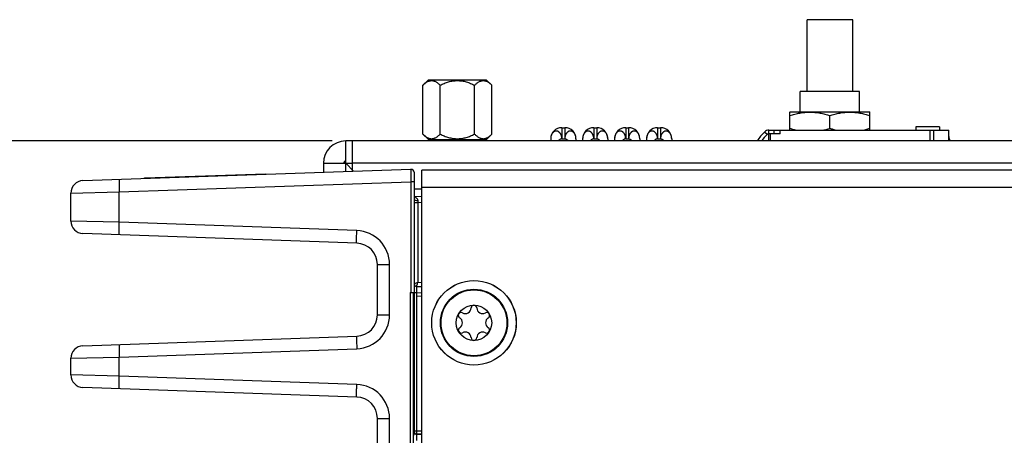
# Model space of a CAD drawing. Header units: inches. Extents: x 0 to 34, y 0 to 22.
# Tile 103 of 179: x 11.4 to 14.5, y 11.8 to 13.1. Entities that reach past the tile are written whole.
import ezdxf

# ---------------------------------------------------------------- set-up
doc = ezdxf.new("R2010")
doc.units = ezdxf.units.IN
doc.header["$LTSCALE"] = 1.87
doc.header["$MEASUREMENT"] = 0
doc.layers.get('0').update_dxf_attribs({"linetype": 'CONTINUOUS'})
for name, color, linetype in [('02___PRT_ALL_AXES', 7, 'CONTINUOUS'), ('COSMETIC', 7, 'CONTINUOUS'), ('DIMENSIONS', 7, 'CONTINUOUS')]:
    doc.layers.add(name, color=color, linetype=linetype)
doc.styles.get("Standard").update_dxf_attribs({"font": 'txt', "width": 0.8})
doc.dimstyles.new('DIMSTYLE_1', dxfattribs={"dimtxt": 0.125, "dimasz": 0.18, "dimexe": 0.125, "dimexo": 0.0625, "dimgap": 0.0625, "dimtad": 0, "dimtih": 1, "dimtoh": 1, "dimzin": 4, "dimdsep": 46, "dimtxsty": 'STANDARD', "dimblk": '_FILLED', "dimblk1": '_FILLED', "dimblk2": '_FILLED', "dimcen": 0.09, "dimadec": 0, "dimazin": 0, "dimtp": 0.001, "dimtm": 0.001, "dimtfac": 1, "dimtofl": 0, "dimtmove": 0, "dimatfit": 3, "dimldrblk": '_FILLED', "dimfxl": 1, "dimtolj": 1, "dimtzin": 4, "dimarcsym": 0})

# ---------------------------------------------------------------- blocks, each defined once
blk = doc.blocks.new('_FILLED')
at = {"color": 0, "linetype": 'BYBLOCK'}
blk.add_solid([(0, 0), (-1, 0.174), (-1, -0.174)], dxfattribs=at)
blk = doc.blocks.new('*D22')
at = {"layer": 'DIMENSIONS', "color": 2, "linetype": 'CONTINUOUS'}
for p, q in [((12.4108, 12.7546), (9.1547, 12.7546)), ((9.2797, 12.7546), (9.2797, 10.7304)), ((9.2797, 8.4562), (9.2797, 10.4804)), ((12.6252, 8.4562), (9.1547, 8.4562))]:
    blk.add_line(p, q, dxfattribs=at)
at = {"layer": 'DIMENSIONS', "color": 2, "linetype": 'CONTINUOUS', "xscale": 0.18, "yscale": 0.18, "zscale": 0.18}
for p, rotation in [((9.2797, 12.7546), 90), ((9.2797, 8.4562), 270)]:
    blk.add_blockref('_FILLED', p, dxfattribs=dict(at, rotation=rotation))
at = {"layer": 'DIMENSIONS', "color": 2, "linetype": 'CONTINUOUS', "insert": (9.2797, 10.6679), "char_height": 0.125, "width": 1.225, "attachment_point": 2, "line_spacing_factor": 0.9}
blk.add_mtext('4.30{\\Ftxt.shx;\\W1.000000;\\H0.125000; }[109.2]', dxfattribs=at)

msp = doc.modelspace()

# ---------------------------------------------------------------- linework, layer by layer
at = {"color": 7, "linetype": 'CONTINUOUS'}
for p, q in [((13.8987, 12.9095), (13.8987, 13.1345)), ((14.0417, 13.1345), (13.8987, 13.1345)), ((14.0417, 12.9095), (14.0417, 13.1345)), ((12.6951, 12.9293), (12.7125, 12.9466)), ((12.6951, 12.7761), (12.6951, 12.9293)), ((12.7125, 12.9466), (12.8937, 12.9466)), ((12.7491, 12.7761), (12.7491, 12.9293)), ((12.8571, 12.7761), (12.8571, 12.9293)), ((12.911, 12.9293), (12.8937, 12.9466)), ((12.911, 12.7761), (12.911, 12.9293)), ((13.8772, 12.8456), (13.8772, 12.9095)), ((14.0632, 12.9095), (13.8772, 12.9095)), ((14.0632, 12.8456), (14.0632, 12.9095)), ((13.8452, 12.845), (13.8462, 12.8456)), ((13.8452, 12.7885), (13.8452, 12.845)), ((13.8462, 12.8456), (14.0942, 12.8456)), ((14.0952, 12.845), (14.0942, 12.8456)), ((14.0952, 12.7885), (14.0952, 12.845)), ((13.9702, 12.7944), (13.9702, 12.8339)), ((12.7121, 12.7591), (12.6951, 12.7761)), ((12.8941, 12.7591), (12.911, 12.7761)), ((13.1305, 12.7961), (13.1305, 12.7611)), ((13.1305, 12.7961), (13.1395, 12.7961)), ((13.1395, 12.7961), (13.1395, 12.7611)), ((13.2305, 12.7961), (13.2305, 12.7611)), ((13.2305, 12.7961), (13.2395, 12.7961)), ((13.2395, 12.7961), (13.2395, 12.7611)), ((13.3305, 12.7961), (13.3305, 12.7611)), ((13.3305, 12.7961), (13.3395, 12.7961)), ((13.3395, 12.7961), (13.3395, 12.7611)), ((13.4305, 12.7961), (13.4305, 12.7611)), ((13.4305, 12.7961), (13.4395, 12.7961)), ((13.4395, 12.7961), (13.4395, 12.7611)), ((13.7732, 12.7744), (13.765, 12.7826)), ((13.7749, 12.7757), (13.7732, 12.7744)), ((13.7792, 12.7767), (13.7792, 12.7885)), ((13.7792, 12.7885), (14.3432, 12.7885)), ((13.7832, 12.7767), (13.7792, 12.7767)), ((13.7792, 12.7546), (13.7792, 12.7765)), ((13.7832, 12.7765), (13.7832, 12.7546)), ((13.8142, 12.7765), (13.7832, 12.7765)), ((13.7942, 12.7885), (13.7942, 12.7765)), ((13.8142, 12.7765), (13.8142, 12.7885)), ((14.2392, 12.7985), (14.2392, 12.7885)), ((14.3142, 12.7985), (14.2392, 12.7985)), ((14.2832, 12.7885), (14.2832, 12.7546)), ((14.2952, 12.7885), (14.2952, 12.7546)), ((14.3142, 12.7985), (14.3142, 12.7885)), ((14.3432, 12.7546), (14.3432, 12.7885)), ((12.7121, 12.7591), (12.8941, 12.7591)), ((13.0955, 12.7611), (13.0955, 12.7546)), ((13.1305, 12.7611), (13.1395, 12.7611)), ((13.1745, 12.7611), (13.1745, 12.7546)), ((13.1955, 12.7611), (13.1955, 12.7546)), ((13.2305, 12.7611), (13.2395, 12.7611)), ((13.2745, 12.7611), (13.2745, 12.7546)), ((13.2955, 12.7611), (13.2955, 12.7546)), ((13.3305, 12.7611), (13.3395, 12.7611)), ((13.3745, 12.7611), (13.3745, 12.7546)), ((13.3955, 12.7611), (13.3955, 12.7546)), ((13.4305, 12.7611), (13.4395, 12.7611)), ((13.4745, 12.7611), (13.4745, 12.7546)), ((11.6297, 12.6304), (12.6573, 12.6662)), ((11.8244, 12.6387), (12.2022, 12.6519)), ((12.2022, 12.6503), (12.2022, 12.6519)), ((12.6675, 12.6564), (12.6675, 12.2706)), ((12.692, 9.2098), (12.692, 12.6628)), ((15.522, 12.6628), (12.692, 12.6628)), ((11.7437, 12.595), (12.6573, 12.6269)), ((11.8221, 12.6386), (11.8242, 12.6387)), ((11.8221, 12.6371), (11.8221, 12.6386)), ((11.8242, 12.6371), (11.8242, 12.6387)), ((11.8244, 12.6372), (11.8244, 12.6387)), ((11.8308, 12.639), (11.8309, 12.6374)), ((11.8347, 12.6375), (11.8347, 12.6391)), ((11.8685, 12.6387), (11.8684, 12.6403)), ((11.8725, 12.6388), (11.8725, 12.6404)), ((11.9129, 12.6402), (11.9129, 12.6418)), ((11.9756, 12.6424), (11.9756, 12.644)), ((12.0855, 12.6463), (12.0854, 12.6478)), ((12.6573, 12.6269), (12.6573, 12.2797)), ((12.6675, 12.6269), (12.6573, 12.6269)), ((11.5917, 12.591), (11.7437, 12.595)), ((11.5917, 12.5037), (11.5917, 12.591)), ((11.7437, 12.4998), (11.7437, 12.595)), ((15.522, 12.6088), (12.692, 12.6088)), ((12.6675, 12.5816), (12.692, 12.5809)), ((12.6675, 12.5616), (12.679, 12.5616)), ((12.679, 12.5616), (12.679, 12.3107)), ((12.692, 12.5612), (12.679, 12.5616)), ((11.7437, 12.4998), (11.5917, 12.5037)), ((12.4878, 12.4738), (11.7437, 12.4998)), ((12.4878, 12.4344), (11.6297, 12.4644)), ((12.5524, 12.2097), (12.5524, 12.3675)), ((12.5524, 12.3675), (12.5904, 12.3675)), ((12.5904, 12.2097), (12.5904, 12.3675)), ((12.679, 12.3107), (12.6675, 12.3069)), ((12.692, 12.3104), (12.679, 12.3107)), ((12.6547, 12.2797), (12.6547, 9.1942)), ((12.6547, 12.2797), (12.6573, 12.2797)), ((12.6675, 12.2793), (12.6751, 12.2793)), ((12.6752, 12.299), (12.692, 12.2985)), ((12.6752, 12.299), (12.6753, 12.2793)), ((12.6753, 12.2793), (12.6753, 12.2696)), ((12.6753, 12.2793), (12.692, 12.2789)), ((12.6649, 12.2789), (12.6649, 9.195)), ((12.6649, 12.2789), (12.665, 12.2785)), ((12.6651, 12.2781), (12.6673, 12.2706)), ((12.6673, 12.2706), (12.6673, 11.8459)), ((12.6752, 12.2696), (12.6752, 11.8459)), ((12.6752, 12.2696), (12.692, 12.2687)), ((12.5524, 12.2097), (12.5904, 12.2097)), ((11.6297, 12.1129), (12.4878, 12.1428)), ((11.7437, 12.0775), (12.4878, 12.1035)), ((11.5917, 12.0735), (11.7437, 12.0775)), ((11.5917, 12.0216), (11.5917, 12.0735)), ((11.7437, 12.0176), (11.7437, 12.0775)), ((11.7437, 12.0176), (11.5917, 12.0216)), ((12.4878, 11.9916), (11.7437, 12.0176)), ((12.4878, 11.9523), (11.6297, 11.9823)), ((12.5524, 11.2176), (12.5524, 11.8854)), ((12.5524, 11.8854), (12.5904, 11.8854)), ((12.5904, 11.2176), (12.5904, 11.8854)), ((12.6668, 11.8384), (12.6667, 11.8323)), ((12.667, 11.8424), (12.6668, 11.8384)), ((12.6673, 11.8439), (12.667, 11.8424)), ((12.6673, 11.8459), (12.692, 11.8459)), ((12.6673, 11.8459), (12.6673, 11.8439)), ((12.6673, 11.8439), (12.6673, 11.8439)), ((12.6752, 11.8361), (12.6751, 11.836)), ((12.6751, 11.836), (12.692, 11.836)), ((12.6752, 11.8459), (12.6752, 11.8361)), ((12.692, 11.8361), (12.6752, 11.8361))]:
    msp.add_line(p, q, dxfattribs=at)
at = {"color": 3, "linetype": 'CONTINUOUS'}
for p, q in [((12.4533, 12.6591), (12.4533, 12.7546)), ((12.4733, 12.7546), (12.4533, 12.7546)), ((12.4733, 12.7546), (12.4733, 12.6598)), ((12.3833, 12.6846), (12.3833, 12.6567)), ((12.3833, 12.6846), (12.4733, 12.6846)), ((12.478, 12.66), (12.4533, 12.6846)), ((12.6675, 12.6046), (12.692, 12.6046))]:
    msp.add_line(p, q, dxfattribs=at)
at = {"color": 7, "linetype": 'CONTINUOUS'}
for radius in [0.1325, 0.1053, 0.1033, 0.0555]:
    msp.add_circle((12.855, 12.1848), radius, dxfattribs=at)
for centre, radius, start, end in [((13.1305, 12.7611), 0.035, 90, 180), ((13.1395, 12.7611), 0.035, 0, 90), ((13.2305, 12.7611), 0.035, 90, 180), ((13.2395, 12.7611), 0.035, 0, 90), ((13.3305, 12.7611), 0.035, 90, 180), ((13.3395, 12.7611), 0.035, 0, 90), ((13.4305, 12.7611), 0.035, 90, 180), ((13.4395, 12.7611), 0.035, 0, 90), ((13.8892, 12.6593), 0.175, 135.2065, 146.7864), ((13.8881, 12.6577), 0.1638, 134.5282, 143.3722), ((13.7792, 12.7685), 0.02, 90, 135.2065), ((13.8786, 13.0689), 0.2894, 288.0973, 288.4357), ((14.0617, 13.0689), 0.2894, 251.5643, 251.9027), ((14.0546, 13.0471), 0.2665, 251.887, 254.3174), ((14.0452, 13.0143), 0.2323, 254.3577, 256.3826), ((14.0211, 13.0103), 0.2282, 283.599, 285.6606), ((14.012, 13.0429), 0.262, 285.655, 288.5001), ((14.3732, 12.7685), 0.03, 180, 207.7973), ((12.4533, 12.6846), 0.00395, 90, 180), ((12.6577, 12.6564), 0.00984, 0.0143, 91.9995), ((11.6311, 12.591), 0.0394, 92, 180), ((13.8615, 12.5802), 1.1827, 180.5887, 180.9035), ((11.6311, 12.5037), 0.0394, 179.9999, 267.9982), ((12.4841, 12.3675), 0.1063, 0.0014, 87.9986), ((12.4854, 12.3675), 0.0669, 0.001, 88.0007), ((12.6754, 12.3069), 0.00787, 180.0016, 268.5), ((12.8278, 12.2318), 0.0181, 241.6303, 358.3697), ((12.855, 12.231), 0.00906, 1.6303, 178.3697), ((12.8821, 12.2318), 0.0181, 181.6303, 298.3697), ((12.4841, 12.2097), 0.1063, 272.0014, 359.9986), ((12.4854, 12.2097), 0.0669, 271.9993, 359.999), ((12.8149, 12.2079), 0.00906, 61.6303, 238.3697), ((12.8007, 12.1848), 0.0181, 301.6303, 58.3697), ((12.895, 12.2079), 0.00906, 301.6303, 118.3697), ((12.9093, 12.1848), 0.0181, 121.6303, 238.3697), ((12.8149, 12.1617), 0.00906, 121.6303, 298.3697), ((12.8278, 12.1377), 0.0181, 1.6303, 118.3697), ((12.8821, 12.1377), 0.0181, 61.6303, 178.3697), ((12.895, 12.1617), 0.00906, 241.6303, 58.3697), ((12.855, 12.1385), 0.00906, 181.6303, 358.3697), ((11.6311, 12.0735), 0.0394, 92.0018, 180.0001), ((11.6311, 12.0216), 0.0394, 179.9999, 267.9982), ((12.4841, 11.8854), 0.1063, 0.0014, 87.9986), ((12.4854, 11.8854), 0.0669, 0.001, 88.0007), ((12.6751, 11.8439), 0.00788, 180.0296, 269.9704)]:
    msp.add_arc(centre, radius, start, end, dxfattribs=at)
at = {"color": 3, "linetype": 'CONTINUOUS'}
for radius in [0.07, 0.00691]:
    msp.add_arc((12.4533, 12.6846), radius, 90, 180, dxfattribs=at)
at = {"color": 40, "linetype": 'CONTINUOUS'}
msp.add_arc((13.8892, 12.6593), 0.175, 146.7864, 147.0116, dxfattribs=at)
at = {"color": 7, "linetype": 'CONTINUOUS'}
for points, knots in [([(12.6951, 12.9293), (12.6962, 12.9303), (12.6982, 12.9323), (12.7015, 12.9351), (12.7048, 12.9376), (12.7081, 12.9397), (12.711, 12.9412), (12.7133, 12.9421), (12.7156, 12.9429), (12.718, 12.9434), (12.7203, 12.9437), (12.7221, 12.9438), (12.7239, 12.9437), (12.7262, 12.9434), (12.7286, 12.9429), (12.7309, 12.9421), (12.7332, 12.9412), (12.7361, 12.9397), (12.7395, 12.9376), (12.7427, 12.9351), (12.746, 12.9323), (12.7481, 12.9303), (12.7491, 12.9293)], [0, 0, 0, 0, 0.069983, 0.137898, 0.203559, 0.266843, 0.327777, 0.357431, 0.386599, 0.443738, 0.471927, 0.5, 0.528073, 0.556262, 0.613401, 0.642569, 0.672223, 0.733157, 0.796441, 0.862102, 0.930017, 1, 1, 1, 1]), ([(12.7491, 12.9293), (12.7533, 12.9314), (12.7597, 12.9343), (12.7685, 12.9376), (12.7752, 12.9398), (12.7821, 12.9415), (12.7879, 12.9426), (12.7925, 12.9432), (12.7972, 12.9436), (12.8007, 12.9437), (12.8031, 12.9437)], [0, 0, 0, 0, 0.249945, 0.374946, 0.499949, 0.624952, 0.749957, 0.812474, 0.874999, 1, 1, 1, 1]), ([(12.8031, 12.9437), (12.8054, 12.9437), (12.809, 12.9436), (12.8136, 12.9432), (12.8183, 12.9426), (12.8241, 12.9415), (12.8309, 12.9398), (12.8376, 12.9376), (12.8464, 12.9343), (12.8529, 12.9314), (12.8571, 12.9293)], [0, 0, 0, 0, 0.125001, 0.187527, 0.250044, 0.37505, 0.500053, 0.625056, 0.750056, 1, 1, 1, 1]), ([(12.8571, 12.9293), (12.8581, 12.9303), (12.8602, 12.9323), (12.8634, 12.9351), (12.8667, 12.9376), (12.8701, 12.9397), (12.8729, 12.9412), (12.8753, 12.9421), (12.8776, 12.9429), (12.8799, 12.9434), (12.8823, 12.9437), (12.8841, 12.9438), (12.8858, 12.9437), (12.8882, 12.9434), (12.8905, 12.9429), (12.8928, 12.9421), (12.8952, 12.9412), (12.898, 12.9397), (12.9014, 12.9376), (12.9047, 12.9351), (12.9079, 12.9323), (12.91, 12.9303), (12.911, 12.9293)], [0, 0, 0, 0, 0.069983, 0.137898, 0.203559, 0.266843, 0.327777, 0.357431, 0.386599, 0.443738, 0.471927, 0.5, 0.528073, 0.556262, 0.613401, 0.642569, 0.672223, 0.733157, 0.796441, 0.862102, 0.930017, 1, 1, 1, 1]), ([(13.8452, 12.8339), (13.8502, 12.8356), (13.8579, 12.8379), (13.8683, 12.8405), (13.8761, 12.8421), (13.8839, 12.8434), (13.8918, 12.8443), (13.8997, 12.8449), (13.9077, 12.8451), (13.9156, 12.8449), (13.9235, 12.8443), (13.9314, 12.8434), (13.9393, 12.8421), (13.9471, 12.8405), (13.9574, 12.8379), (13.9651, 12.8356), (13.9702, 12.8339)], [0, 0, 0, 0, 0.125685, 0.188332, 0.250851, 0.313254, 0.37556, 0.437798, 0.5, 0.562202, 0.62444, 0.686746, 0.749149, 0.811668, 0.874315, 1, 1, 1, 1]), ([(13.9702, 12.8339), (13.9752, 12.8356), (13.9829, 12.8379), (13.9933, 12.8405), (14.0011, 12.8421), (14.0089, 12.8434), (14.0168, 12.8443), (14.0247, 12.8449), (14.0327, 12.8451), (14.0406, 12.8449), (14.0485, 12.8443), (14.0564, 12.8434), (14.0643, 12.8421), (14.0721, 12.8405), (14.0824, 12.8379), (14.0901, 12.8356), (14.0952, 12.8339)], [0, 0, 0, 0, 0.125685, 0.188332, 0.250851, 0.313254, 0.37556, 0.437798, 0.5, 0.562202, 0.62444, 0.686746, 0.749149, 0.811668, 0.874315, 1, 1, 1, 1]), ([(12.6951, 12.7761), (12.6962, 12.7751), (12.6982, 12.7731), (12.7015, 12.7703), (12.7048, 12.7678), (12.7081, 12.7657), (12.711, 12.7642), (12.7133, 12.7633), (12.7156, 12.7625), (12.718, 12.762), (12.7203, 12.7617), (12.7221, 12.7616), (12.7239, 12.7617), (12.7262, 12.762), (12.7286, 12.7625), (12.7309, 12.7633), (12.7332, 12.7642), (12.7361, 12.7657), (12.7395, 12.7678), (12.7427, 12.7703), (12.746, 12.7731), (12.7481, 12.7751), (12.7491, 12.7761)], [0, 0, 0, 0, 0.069983, 0.137898, 0.203559, 0.266843, 0.327777, 0.357431, 0.386599, 0.443738, 0.471927, 0.5, 0.528073, 0.556262, 0.613401, 0.642569, 0.672223, 0.733157, 0.796441, 0.862102, 0.930017, 1, 1, 1, 1]), ([(12.7491, 12.7761), (12.7533, 12.774), (12.7597, 12.7711), (12.7685, 12.7678), (12.7752, 12.7656), (12.7821, 12.7639), (12.7879, 12.7628), (12.7925, 12.7622), (12.7972, 12.7618), (12.8007, 12.7616), (12.8031, 12.7616)], [0, 0, 0, 0, 0.249945, 0.374946, 0.499949, 0.624952, 0.749957, 0.812474, 0.874999, 1, 1, 1, 1]), ([(12.8031, 12.7616), (12.8054, 12.7616), (12.809, 12.7618), (12.8136, 12.7622), (12.8183, 12.7628), (12.8241, 12.7639), (12.8309, 12.7656), (12.8376, 12.7678), (12.8464, 12.7711), (12.8529, 12.774), (12.8571, 12.7761)], [0, 0, 0, 0, 0.125001, 0.187527, 0.250044, 0.37505, 0.500053, 0.625056, 0.750057, 1, 1, 1, 1]), ([(12.8571, 12.7761), (12.8581, 12.7751), (12.8602, 12.7731), (12.8634, 12.7703), (12.8667, 12.7678), (12.8701, 12.7657), (12.8729, 12.7642), (12.8753, 12.7633), (12.8776, 12.7625), (12.8799, 12.762), (12.8823, 12.7617), (12.8841, 12.7616), (12.8858, 12.7617), (12.8882, 12.762), (12.8905, 12.7625), (12.8928, 12.7633), (12.8952, 12.7642), (12.898, 12.7657), (12.9014, 12.7678), (12.9047, 12.7703), (12.9079, 12.7731), (12.91, 12.7751), (12.911, 12.7761)], [0, 0, 0, 0, 0.069983, 0.137898, 0.203559, 0.266843, 0.327777, 0.357431, 0.386599, 0.443738, 0.471927, 0.5, 0.528073, 0.556262, 0.613401, 0.642569, 0.672223, 0.733157, 0.796441, 0.862102, 0.930017, 1, 1, 1, 1]), ([(13.1305, 12.7611), (13.1304, 12.7627), (13.1302, 12.7651), (13.1296, 12.7683), (13.1288, 12.7712), (13.1277, 12.7741), (13.1263, 12.7767), (13.1252, 12.7785), (13.1239, 12.7801), (13.1227, 12.7812), (13.1217, 12.7821), (13.1207, 12.7829), (13.1195, 12.7838), (13.1181, 12.7845), (13.117, 12.7849), (13.1159, 12.7852), (13.1145, 12.7855), (13.1128, 12.7856), (13.111, 12.7855), (13.1096, 12.7852), (13.1085, 12.7849), (13.1074, 12.7845), (13.1061, 12.7838), (13.1046, 12.7827), (13.1031, 12.7815), (13.1017, 12.7801), (13.1005, 12.7785), (13.0993, 12.7767), (13.0983, 12.7748), (13.0975, 12.7727), (13.0965, 12.7698), (13.0957, 12.7659), (13.0955, 12.7627), (13.0955, 12.7611)], [0, 0, 0, 0, 0.072508, 0.108406, 0.143768, 0.212366, 0.245432, 0.277519, 0.308592, 0.338664, 0.353322, 0.367717, 0.395721, 0.422828, 0.436142, 0.44935, 0.47551, 0.501403, 0.527082, 0.552872, 0.565965, 0.579269, 0.606567, 0.634706, 0.663507, 0.693043, 0.723587, 0.75534, 0.788216, 0.822029, 0.856618, 0.927611, 1, 1, 1, 1]), ([(13.1745, 12.7611), (13.1745, 12.7627), (13.1742, 12.7659), (13.1734, 12.7698), (13.1725, 12.7727), (13.1716, 12.7748), (13.1706, 12.7767), (13.1695, 12.7785), (13.1682, 12.7801), (13.1668, 12.7815), (13.1654, 12.7827), (13.1638, 12.7838), (13.1625, 12.7845), (13.1614, 12.7849), (13.1603, 12.7852), (13.1589, 12.7855), (13.1572, 12.7856), (13.1555, 12.7855), (13.154, 12.7852), (13.1529, 12.7849), (13.1518, 12.7845), (13.1505, 12.7838), (13.1492, 12.7829), (13.1482, 12.7821), (13.1472, 12.7812), (13.1461, 12.7801), (13.1448, 12.7785), (13.1436, 12.7767), (13.1422, 12.7741), (13.1411, 12.7712), (13.1403, 12.7683), (13.1397, 12.7651), (13.1395, 12.7627), (13.1395, 12.7611)], [0, 0, 0, 0, 0.072389, 0.143382, 0.177971, 0.211784, 0.24466, 0.276413, 0.306957, 0.336493, 0.365294, 0.393433, 0.420731, 0.434035, 0.447128, 0.472918, 0.498597, 0.52449, 0.55065, 0.563858, 0.577172, 0.604279, 0.632283, 0.646678, 0.661336, 0.691408, 0.722481, 0.754568, 0.787634, 0.856232, 0.891594, 0.927492, 1, 1, 1, 1]), ([(13.2305, 12.7611), (13.2304, 12.7619), (13.2303, 12.7635), (13.2301, 12.7659), (13.2296, 12.7683), (13.229, 12.7705), (13.2283, 12.7727), (13.2274, 12.7748), (13.2264, 12.7767), (13.2252, 12.7785), (13.2239, 12.7801), (13.2227, 12.7812), (13.2217, 12.7821), (13.2207, 12.7829), (13.2194, 12.7838), (13.2181, 12.7845), (13.217, 12.7849), (13.2159, 12.7852), (13.2145, 12.7855), (13.2128, 12.7856), (13.211, 12.7855), (13.2096, 12.7852), (13.2085, 12.7849), (13.2074, 12.7845), (13.2061, 12.7838), (13.2046, 12.7827), (13.2031, 12.7815), (13.2017, 12.7801), (13.2005, 12.7785), (13.1993, 12.7767), (13.198, 12.7741), (13.1967, 12.7705), (13.1957, 12.7659), (13.1955, 12.7627), (13.1955, 12.7611)], [0, 0, 0, 0, 0.036331, 0.072545, 0.108413, 0.143769, 0.178485, 0.21244, 0.245508, 0.277591, 0.308668, 0.33876, 0.353428, 0.367826, 0.395814, 0.42288, 0.436178, 0.449378, 0.475547, 0.501469, 0.527172, 0.55297, 0.566054, 0.579339, 0.606573, 0.634659, 0.663473, 0.693083, 0.723703, 0.755484, 0.788346, 0.856625, 0.927583, 1, 1, 1, 1]), ([(13.2745, 12.7611), (13.2745, 12.7627), (13.2742, 12.7659), (13.2734, 12.7698), (13.2725, 12.7727), (13.2716, 12.7748), (13.2706, 12.7767), (13.2695, 12.7785), (13.2682, 12.7801), (13.2668, 12.7815), (13.2654, 12.7827), (13.2638, 12.7838), (13.2625, 12.7845), (13.2614, 12.7849), (13.2603, 12.7852), (13.2589, 12.7855), (13.2572, 12.7856), (13.2555, 12.7855), (13.254, 12.7852), (13.2529, 12.7849), (13.2518, 12.7845), (13.2505, 12.7838), (13.2492, 12.7829), (13.2482, 12.7821), (13.2472, 12.7812), (13.2461, 12.7801), (13.2448, 12.7785), (13.2436, 12.7767), (13.2422, 12.7741), (13.2411, 12.7712), (13.2403, 12.7683), (13.2397, 12.7651), (13.2395, 12.7627), (13.2395, 12.7611)], [0, 0, 0, 0, 0.072389, 0.143382, 0.177971, 0.211784, 0.24466, 0.276413, 0.306957, 0.336493, 0.365294, 0.393433, 0.420731, 0.434035, 0.447128, 0.472918, 0.498597, 0.52449, 0.55065, 0.563858, 0.577172, 0.604279, 0.632283, 0.646678, 0.661336, 0.691408, 0.722481, 0.754568, 0.787634, 0.856232, 0.891594, 0.927492, 1, 1, 1, 1]), ([(13.3305, 12.7611), (13.3304, 12.7619), (13.3303, 12.7635), (13.3301, 12.7659), (13.3296, 12.7683), (13.329, 12.7705), (13.3283, 12.7727), (13.3274, 12.7748), (13.3264, 12.7767), (13.3252, 12.7785), (13.3239, 12.7801), (13.3227, 12.7812), (13.3217, 12.7821), (13.3207, 12.7829), (13.3194, 12.7838), (13.3181, 12.7845), (13.317, 12.7849), (13.3159, 12.7852), (13.3145, 12.7855), (13.3128, 12.7856), (13.311, 12.7855), (13.3096, 12.7852), (13.3085, 12.7849), (13.3074, 12.7845), (13.3061, 12.7838), (13.3046, 12.7827), (13.3031, 12.7815), (13.3017, 12.7801), (13.3005, 12.7785), (13.2993, 12.7767), (13.298, 12.7741), (13.2967, 12.7705), (13.2957, 12.7659), (13.2955, 12.7627), (13.2955, 12.7611)], [0, 0, 0, 0, 0.036331, 0.072545, 0.108413, 0.143769, 0.178485, 0.21244, 0.245508, 0.277591, 0.308668, 0.33876, 0.353428, 0.367826, 0.395814, 0.42288, 0.436178, 0.449378, 0.475547, 0.501469, 0.527172, 0.55297, 0.566054, 0.579339, 0.606573, 0.634659, 0.663473, 0.693083, 0.723703, 0.755484, 0.788346, 0.856625, 0.927583, 1, 1, 1, 1]), ([(13.3745, 12.7611), (13.3745, 12.7627), (13.3742, 12.7659), (13.3733, 12.7705), (13.3719, 12.7741), (13.3706, 12.7767), (13.3695, 12.7785), (13.3682, 12.7801), (13.3668, 12.7815), (13.3654, 12.7827), (13.3638, 12.7838), (13.3625, 12.7845), (13.3614, 12.7849), (13.3603, 12.7852), (13.3589, 12.7855), (13.3572, 12.7856), (13.3555, 12.7855), (13.354, 12.7852), (13.3529, 12.7849), (13.3518, 12.7845), (13.3505, 12.7838), (13.3492, 12.7829), (13.3482, 12.7821), (13.3472, 12.7812), (13.3461, 12.7801), (13.3448, 12.7785), (13.3436, 12.7767), (13.3425, 12.7748), (13.3417, 12.7727), (13.3409, 12.7705), (13.3403, 12.7683), (13.3399, 12.7659), (13.3396, 12.7635), (13.3395, 12.7619), (13.3395, 12.7611)], [0, 0, 0, 0, 0.072417, 0.143375, 0.211654, 0.244516, 0.276297, 0.306917, 0.336527, 0.365341, 0.393427, 0.420661, 0.433946, 0.44703, 0.472828, 0.498531, 0.524453, 0.550622, 0.563822, 0.57712, 0.604186, 0.632174, 0.646572, 0.66124, 0.691332, 0.722409, 0.754492, 0.78756, 0.821515, 0.856231, 0.891587, 0.927455, 0.963669, 1, 1, 1, 1]), ([(13.4305, 12.7611), (13.4304, 12.7619), (13.4303, 12.7635), (13.4301, 12.7659), (13.4296, 12.7683), (13.429, 12.7705), (13.4283, 12.7727), (13.4274, 12.7748), (13.4264, 12.7767), (13.4252, 12.7785), (13.4239, 12.7801), (13.4227, 12.7812), (13.4217, 12.7821), (13.4207, 12.7829), (13.4194, 12.7838), (13.4181, 12.7845), (13.417, 12.7849), (13.4159, 12.7852), (13.4145, 12.7855), (13.4128, 12.7856), (13.411, 12.7855), (13.4096, 12.7852), (13.4085, 12.7849), (13.4074, 12.7845), (13.4061, 12.7838), (13.4046, 12.7827), (13.4031, 12.7815), (13.4017, 12.7801), (13.4005, 12.7785), (13.3993, 12.7767), (13.398, 12.7741), (13.3967, 12.7705), (13.3957, 12.7659), (13.3955, 12.7627), (13.3955, 12.7611)], [0, 0, 0, 0, 0.036331, 0.072545, 0.108413, 0.143769, 0.178485, 0.21244, 0.245508, 0.277591, 0.308668, 0.33876, 0.353428, 0.367826, 0.395814, 0.42288, 0.436178, 0.449378, 0.475547, 0.501469, 0.527172, 0.55297, 0.566054, 0.579339, 0.606573, 0.634659, 0.663473, 0.693083, 0.723703, 0.755484, 0.788346, 0.856625, 0.927583, 1, 1, 1, 1]), ([(13.4745, 12.7611), (13.4745, 12.7627), (13.4742, 12.7659), (13.4734, 12.7698), (13.4725, 12.7727), (13.4716, 12.7748), (13.4706, 12.7767), (13.4695, 12.7785), (13.4682, 12.7801), (13.4668, 12.7815), (13.4654, 12.7827), (13.4638, 12.7838), (13.4625, 12.7845), (13.4614, 12.7849), (13.4603, 12.7852), (13.4589, 12.7855), (13.4572, 12.7856), (13.4555, 12.7855), (13.454, 12.7852), (13.4529, 12.7849), (13.4518, 12.7845), (13.4505, 12.7838), (13.4492, 12.7829), (13.4482, 12.7821), (13.4472, 12.7812), (13.4461, 12.7801), (13.4448, 12.7785), (13.4436, 12.7767), (13.4422, 12.7741), (13.4411, 12.7712), (13.4403, 12.7683), (13.4397, 12.7651), (13.4395, 12.7627), (13.4395, 12.7611)], [0, 0, 0, 0, 0.072389, 0.143382, 0.177971, 0.211784, 0.24466, 0.276413, 0.306957, 0.336493, 0.365294, 0.393433, 0.420731, 0.434035, 0.447128, 0.472918, 0.498597, 0.52449, 0.55065, 0.563858, 0.577172, 0.604279, 0.632283, 0.646678, 0.661336, 0.691408, 0.722481, 0.754568, 0.787634, 0.856232, 0.891594, 0.927492, 1, 1, 1, 1]), ([(13.7792, 12.7767), (13.7784, 12.7767), (13.7769, 12.7766), (13.7755, 12.776), (13.7749, 12.7757)], [0, 0, 0, 0, 0.504573, 1, 1, 1, 1]), ([(13.8452, 12.7944), (13.8468, 12.7938), (13.8536, 12.7916), (13.8604, 12.7897), (13.8655, 12.7885)], [0, 0, 0, 0, 0.250558, 1, 1, 1, 1]), ([(13.9498, 12.7885), (13.9514, 12.7888), (13.9577, 12.7904), (13.9639, 12.7923), (13.9685, 12.7938)], [0, 0, 0, 0, 0.24953, 1, 1, 1, 1]), ([(13.1243, 12.7594), (13.1233, 12.7588), (13.1213, 12.7574), (13.1195, 12.7556), (13.1188, 12.7546)], [0, 0, 0, 0, 0.497286, 1, 1, 1, 1]), ([(13.1305, 12.7611), (13.1299, 12.7611), (13.1289, 12.761), (13.1273, 12.7607), (13.1258, 12.7601), (13.1248, 12.7597), (13.1243, 12.7594)], [0, 0, 0, 0, 0.24172, 0.488651, 0.741495, 1, 1, 1, 1]), ([(13.1395, 12.7611), (13.14, 12.7611), (13.1411, 12.761), (13.1427, 12.7607), (13.1443, 12.7601), (13.1464, 12.759), (13.1488, 12.7573), (13.1504, 12.7556), (13.1512, 12.7546)], [0, 0, 0, 0, 0.116967, 0.236571, 0.359146, 0.484524, 0.741045, 1, 1, 1, 1]), ([(13.2305, 12.7611), (13.2299, 12.7611), (13.2288, 12.761), (13.2272, 12.7606), (13.2257, 12.76), (13.2236, 12.759), (13.2212, 12.7573), (13.2196, 12.7556), (13.2188, 12.7546)], [0, 0, 0, 0, 0.117157, 0.237096, 0.359981, 0.485541, 0.741895, 1, 1, 1, 1]), ([(13.2395, 12.7611), (13.24, 12.7611), (13.2411, 12.761), (13.2427, 12.7607), (13.2443, 12.7601), (13.2464, 12.759), (13.2488, 12.7573), (13.2504, 12.7556), (13.2512, 12.7546)], [0, 0, 0, 0, 0.116967, 0.236571, 0.359146, 0.484524, 0.741045, 1, 1, 1, 1]), ([(13.3305, 12.7611), (13.3299, 12.7611), (13.3288, 12.761), (13.3272, 12.7606), (13.3257, 12.76), (13.3236, 12.759), (13.3212, 12.7573), (13.3196, 12.7556), (13.3188, 12.7546)], [0, 0, 0, 0, 0.117157, 0.237096, 0.359981, 0.485541, 0.741895, 1, 1, 1, 1]), ([(13.3395, 12.7611), (13.34, 12.7611), (13.3411, 12.761), (13.3427, 12.7606), (13.3443, 12.76), (13.3463, 12.759), (13.3487, 12.7573), (13.3504, 12.7556), (13.3511, 12.7546)], [0, 0, 0, 0, 0.117157, 0.237096, 0.359981, 0.485541, 0.741895, 1, 1, 1, 1]), ([(13.4243, 12.7593), (13.4233, 12.7587), (13.4213, 12.7573), (13.4196, 12.7556), (13.4188, 12.7546)], [0, 0, 0, 0, 0.49801, 1, 1, 1, 1]), ([(13.4305, 12.7611), (13.4294, 12.7611), (13.4278, 12.7608), (13.4258, 12.7601), (13.4248, 12.7596), (13.4243, 12.7593)], [0, 0, 0, 0, 0.488105, 0.741338, 1, 1, 1, 1]), ([(13.4395, 12.7611), (13.44, 12.7611), (13.4411, 12.761), (13.4427, 12.7607), (13.4443, 12.7601), (13.4464, 12.759), (13.4488, 12.7573), (13.4504, 12.7556), (13.4512, 12.7546)], [0, 0, 0, 0, 0.116967, 0.236571, 0.359146, 0.484524, 0.741045, 1, 1, 1, 1]), ([(12.6573, 12.6662), (12.6573, 12.6662), (12.6574, 12.6658), (12.6572, 12.6654), (12.6573, 12.6644), (12.6572, 12.6631), (12.6572, 12.6615), (12.6572, 12.6586), (12.6572, 12.6544), (12.6572, 12.6485), (12.6572, 12.6418), (12.6573, 12.6345), (12.6573, 12.6295), (12.6573, 12.6269)], [0, 0, 0, 0, 0.004915, 0.019353, 0.043196, 0.076272, 0.118234, 0.168659, 0.293026, 0.444491, 0.617317, 0.805091, 1, 1, 1, 1]), ([(11.7437, 12.6343), (11.7437, 12.6343), (11.7436, 12.634), (11.7435, 12.6335), (11.7434, 12.6325), (11.7433, 12.6306), (11.7432, 12.6273), (11.7432, 12.6224), (11.7432, 12.6166), (11.7433, 12.6073), (11.7436, 12.6), (11.7437, 12.595)], [0, 0, 0, 0, 0.005911, 0.020689, 0.044676, 0.077779, 0.170232, 0.29432, 0.445489, 0.618082, 1, 1, 1, 1]), ([(12.6675, 12.572), (12.6675, 12.5714), (12.6686, 12.5701), (12.6725, 12.5685), (12.6762, 12.5681), (12.679, 12.5681)], [0, 0, 0, 0, 0.134204, 0.352348, 1, 1, 1, 1]), ([(12.6717, 12.5782), (12.6735, 12.5772), (12.677, 12.5746), (12.6789, 12.5703), (12.679, 12.5681)], [0, 0, 0, 0, 0.48579, 1, 1, 1, 1]), ([(11.7437, 12.4604), (11.7437, 12.4604), (11.7436, 12.4608), (11.7435, 12.4613), (11.7434, 12.4623), (11.7433, 12.4642), (11.7432, 12.4675), (11.7432, 12.4723), (11.7432, 12.4782), (11.7433, 12.4875), (11.7436, 12.4947), (11.7437, 12.4998)], [0, 0, 0, 0, 0.005911, 0.020689, 0.044676, 0.077779, 0.170232, 0.29432, 0.445489, 0.618082, 1, 1, 1, 1]), ([(12.4878, 12.4344), (12.4877, 12.4344), (12.4876, 12.4348), (12.4875, 12.4353), (12.4874, 12.4363), (12.4873, 12.4382), (12.4872, 12.4415), (12.4872, 12.4463), (12.4872, 12.4522), (12.4874, 12.4615), (12.4876, 12.4688), (12.4878, 12.4738)], [0, 0, 0, 0, 0.005911, 0.020689, 0.044676, 0.077779, 0.170232, 0.29432, 0.445489, 0.618082, 1, 1, 1, 1]), ([(12.6752, 12.299), (12.6751, 12.299), (12.6754, 12.2995), (12.6754, 12.3), (12.6758, 12.3012), (12.6763, 12.3026), (12.6769, 12.3044), (12.6778, 12.3071), (12.6785, 12.3092), (12.679, 12.3107)], [0, 0, 0, 0, 0.019381, 0.077917, 0.172779, 0.299225, 0.451497, 0.623338, 1, 1, 1, 1]), ([(12.6568, 12.2797), (12.6581, 12.2797), (12.6606, 12.2797), (12.6636, 12.2796), (12.6656, 12.2794), (12.6666, 12.2792), (12.6672, 12.2791), (12.6675, 12.279), (12.6675, 12.2789)], [0, 0, 0, 0, 0.371711, 0.694988, 0.820576, 0.914964, 0.974563, 1, 1, 1, 1]), ([(12.4878, 12.1428), (12.4877, 12.1428), (12.4876, 12.1425), (12.4875, 12.142), (12.4874, 12.141), (12.4873, 12.139), (12.4872, 12.1357), (12.4872, 12.1309), (12.4872, 12.125), (12.4874, 12.1158), (12.4876, 12.1085), (12.4878, 12.1035)], [0, 0, 0, 0, 0.005911, 0.020689, 0.044676, 0.077779, 0.170232, 0.29432, 0.445489, 0.618082, 1, 1, 1, 1]), ([(11.7437, 12.1168), (11.7437, 12.1168), (11.7436, 12.1165), (11.7435, 12.116), (11.7434, 12.115), (11.7433, 12.1131), (11.7432, 12.1098), (11.7432, 12.1049), (11.7432, 12.0991), (11.7433, 12.0898), (11.7436, 12.0825), (11.7437, 12.0775)], [0, 0, 0, 0, 0.005911, 0.020689, 0.044676, 0.077779, 0.170232, 0.29432, 0.445489, 0.618082, 1, 1, 1, 1]), ([(11.7437, 11.9783), (11.7437, 11.9783), (11.7436, 11.9786), (11.7435, 11.9791), (11.7434, 11.9801), (11.7433, 11.982), (11.7432, 11.9853), (11.7432, 11.9902), (11.7432, 11.9961), (11.7433, 12.0053), (11.7436, 12.0126), (11.7437, 12.0176)], [0, 0, 0, 0, 0.005911, 0.020689, 0.044676, 0.077779, 0.170232, 0.29432, 0.445489, 0.618082, 1, 1, 1, 1]), ([(12.4878, 11.9523), (12.4877, 11.9523), (12.4876, 11.9526), (12.4875, 11.9531), (12.4874, 11.9541), (12.4873, 11.9561), (12.4872, 11.9594), (12.4872, 11.9642), (12.4872, 11.9701), (12.4874, 11.9793), (12.4876, 11.9866), (12.4878, 11.9916)], [0, 0, 0, 0, 0.005911, 0.020689, 0.044676, 0.077779, 0.170232, 0.29432, 0.445489, 0.618082, 1, 1, 1, 1]), ([(12.6673, 11.8439), (12.6673, 11.8426), (12.668, 11.8398), (12.67, 11.8378), (12.6712, 11.8371)], [0, 0, 0, 0, 0.499957, 1, 1, 1, 1]), ([(12.6751, 11.836), (12.675, 11.8359), (12.675, 11.8353), (12.6748, 11.8342), (12.6747, 11.8323), (12.6746, 11.8299), (12.6745, 11.827), (12.6744, 11.8224), (12.6744, 11.8188), (12.6744, 11.8164)], [0, 0, 0, 0, 0.024587, 0.084701, 0.178636, 0.303042, 0.453242, 0.62376, 1, 1, 1, 1])]:
    msp.add_open_spline(points, degree=3, knots=knots, dxfattribs=at)
for points in [[(12.6675, 12.5801), (12.669, 12.5796), (12.6704, 12.579), (12.6717, 12.5782)], [(12.668, 11.8421), (12.6685, 11.8409), (12.6693, 11.8398), (12.6702, 11.8389)], [(12.6712, 11.8371), (12.6724, 11.8364), (12.6738, 11.8361), (12.6752, 11.8361)]]:
    msp.add_open_spline(points, degree=3, dxfattribs=at)
at = {"layer": '02___PRT_ALL_AXES', "color": 3, "linetype": 'CONTINUOUS'}
for p, q in [((15.3741, 12.7546), (12.4733, 12.7546)), ((15.4076, 12.6846), (12.4733, 12.6846))]:
    msp.add_line(p, q, dxfattribs=at)
at = {"layer": '02___PRT_ALL_AXES', "color": 7, "linetype": 'CONTINUOUS'}
for p, q in [((12.7281, 12.7591), (12.7281, 12.7546)), ((12.8781, 12.7591), (12.8781, 12.7546))]:
    msp.add_line(p, q, dxfattribs=at)
at = {"layer": 'COSMETIC', "color": 7, "linetype": 'CONTINUOUS'}
msp.add_circle((12.855, 12.1848), 0.1323, dxfattribs=at)

# ---------------------------------------------------------------- dimensions: what is measured, and where the dimension line sits
at = {"layer": 'DIMENSIONS', "color": 2, "linetype": 'CONTINUOUS'}
dim = msp.add_linear_dim(base=(9.2797, 12.7546), p1=(12.6877, 8.4562), p2=(12.4733, 12.7546), angle=90, dimstyle='DIMSTYLE_1', dxfattribs=at)
dim.commit()
dim.dimension.update_dxf_attribs({"geometry": '*D22', "text_midpoint": (9.2797, 10.6054), "dimtype": 160})

doc.saveas('drawing.dxf')
